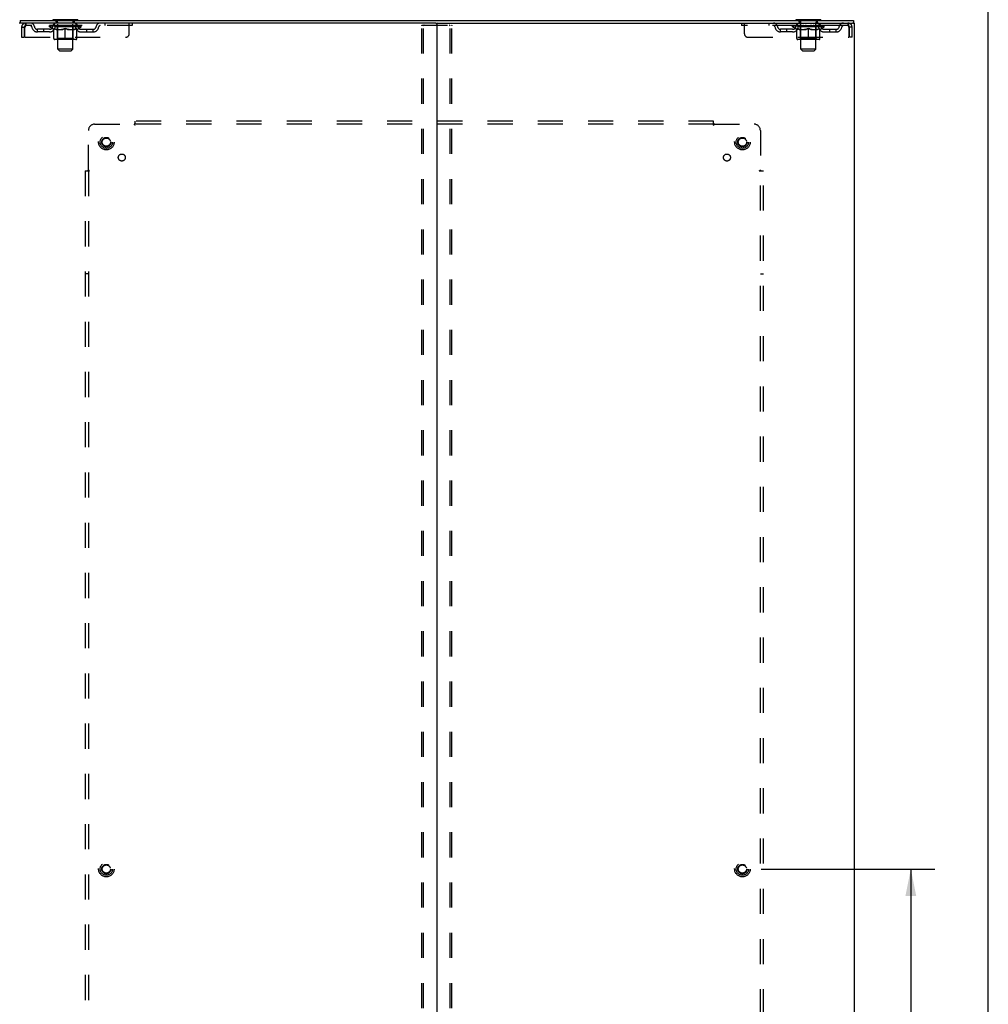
# Model space of a CAD drawing. Header units: inches. Extents: x 0 to 183, y 0 to 118.
# Tile 79 of 80: x 144 to 183, y 39 to 79. Entities that reach past the tile are written whole.
import ezdxf

# ---------------------------------------------------------------- set-up
doc = ezdxf.new("R2010")
doc.units = ezdxf.units.IN
doc.header["$LTSCALE"] = 10.065561
doc.header["$MEASUREMENT"] = 0
doc.linetypes.add('HIDDEN', pattern=[0.2, 0.1, -0.1])
doc.layers.get('0').update_dxf_attribs({"linetype": 'CONTINUOUS'})
for name, color, linetype in [('DEFAULT_2', 8, 'HIDDEN'), ('DIMENSIONS', 7, 'CONTINUOUS'), ('SUBPANEL', 7, 'CONTINUOUS')]:
    doc.layers.add(name, color=color, linetype=linetype)
doc.styles.get("Standard").update_dxf_attribs({"font": 'arial.ttf'})
doc.dimstyles.new('DIMSTYLE_1', dxfattribs={"dimtxt": 0.807398, "dimasz": 1.076531, "dimexe": 0.09, "dimexo": 0.07, "dimgap": 0.0375, "dimtad": 0, "dimtih": 1, "dimtoh": 1, "dimzin": 4, "dimdsep": 46, "dimtxsty": 'Standard', "dimblk": '_FILLED', "dimblk1": '_FILLED', "dimblk2": '_FILLED', "dimcen": 0.09, "dimadec": 3, "dimazin": 1, "dimtfac": 1, "dimtdec": 3, "dimtofl": 0, "dimtmove": 0, "dimatfit": 3, "dimldrblk": '_FILLED', "dimfxl": 0, "dimtolj": 1, "dimtzin": 4, "dimarcsym": 0})

# ---------------------------------------------------------------- blocks, each defined once
blk = doc.blocks.new('_FILLED')
at = {"color": 0, "linetype": 'ByBlock'}
blk.add_solid([(0, 0), (-1, 0.2), (-1, -0.2)], dxfattribs=at)
blk = doc.blocks.new('*D5')
at = {"layer": 'DIMENSIONS', "color": 2, "linetype": 'Continuous'}
for p, q in [((173.905, 44.87), (180.872, 44.87)), ((179.904, 44.87), (179.904, 31.738)), ((179.904, 15.745), (179.904, 28.913)), ((173.905, 15.745), (180.872, 15.745))]:
    blk.add_line(p, q, dxfattribs=at)
at = {"layer": 'DIMENSIONS', "color": 2, "linetype": 'Continuous', "xscale": 1.0765306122, "yscale": 1.0765306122, "zscale": 1.0765306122}
for p, rotation in [((179.904, 44.87), 90), ((179.904, 15.745), 270)]:
    blk.add_blockref('_FILLED', p, dxfattribs=dict(at, rotation=rotation))
at = {"layer": 'DIMENSIONS', "color": 2, "linetype": 'Continuous', "insert": (179.904, 31.335), "char_height": 0.8074, "width": 2.82139, "attachment_point": 2, "line_spacing_factor": 0.9}
blk.add_mtext('29.13\\Ptyp.', dxfattribs=at)

msp = doc.modelspace()

# ---------------------------------------------------------------- linework, layer by layer
at = {"color": 7, "linetype": 'Continuous'}
for p, q in [((183.01, 0), (183.01, 118.418)), ((144.21, 78.766), (144.152, 78.766)), ((144.204, 78.87), (144.204, 78.766)), ((144.204, 78.87), (177.6, 78.87)), ((160.862, 78.766), (144.24, 78.766)), ((145.506, 78.9), (145.506, 78.87)), ((146.506, 78.9), (145.506, 78.9)), ((146.506, 78.9), (146.506, 78.87)), ((160.902, 78.726), (160.902, 7.014)), ((160.942, 78.766), (177.564, 78.766)), ((175.298, 78.9), (175.298, 78.87)), ((176.298, 78.9), (175.298, 78.9)), ((176.298, 78.9), (176.298, 78.87)), ((177.594, 78.766), (177.652, 78.766)), ((177.6, 78.87), (177.6, 78.766)), ((177.652, 6.974), (177.652, 78.766))]:
    msp.add_line(p, q, dxfattribs=at)
at = {"color": 3, "linetype": 'Continuous'}
for p, q in [((144.24, 78.766), (144.21, 78.766)), ((160.862, 78.766), (160.942, 78.766)), ((177.594, 78.766), (177.564, 78.766))]:
    msp.add_line(p, q, dxfattribs=at)
at = {"color": 7, "linetype": 'Continuous'}
for centre, start, end in [((160.862, 78.726), 0, 90), ((160.942, 78.726), 90, 180)]:
    msp.add_arc(centre, 0.04, start, end, dxfattribs=at)
at = {"layer": 'DEFAULT_2', "color": 8, "linetype": 'HIDDEN'}
for p, q in [((144.256, 78.599), (144.256, 78.204)), ((144.256, 78.599), (144.36, 78.599)), ((144.36, 78.599), (144.36, 78.204)), ((144.39, 78.204), (144.39, 78.599)), ((144.423, 78.766), (144.423, 78.662)), ((148.693, 78.662), (144.423, 78.662)), ((144.891, 78.411), (144.891, 78.515)), ((145.374, 78.515), (144.891, 78.515)), ((145.141, 78.411), (145.141, 78.515)), ((145.373, 78.616), (145.373, 78.662)), ((145.532, 78.504), (145.373, 78.616)), ((146.639, 78.616), (145.373, 78.616)), ((145.382, 78.656), (145.382, 78.662)), ((145.391, 78.652), (145.391, 78.656)), ((145.391, 78.652), (146.621, 78.652)), ((145.4, 78.652), (145.4, 78.656)), ((145.401, 78.652), (145.401, 78.656)), ((145.411, 78.656), (145.411, 78.662)), ((145.427, 78.652), (145.427, 78.656)), ((145.429, 78.652), (145.429, 78.656)), ((145.458, 78.656), (145.458, 78.662)), ((145.472, 78.652), (145.472, 78.656)), ((145.475, 78.652), (145.475, 78.656)), ((145.679, 78.655), (145.478, 78.655)), ((145.521, 78.656), (145.521, 78.662)), ((145.522, 78.652), (145.522, 78.655)), ((145.523, 78.652), (145.523, 78.655)), ((145.526, 78.652), (145.526, 78.655)), ((145.533, 78.652), (145.533, 78.656)), ((145.533, 78.652), (145.533, 78.655)), ((145.537, 78.652), (145.537, 78.656)), ((145.54, 78.652), (145.54, 78.656)), ((145.542, 78.141), (145.542, 78.547)), ((145.544, 78.652), (145.544, 78.655)), ((145.558, 78.652), (145.558, 78.655)), ((145.568, 78.662), (145.568, 78.766)), ((145.577, 78.652), (145.577, 78.658)), ((145.577, 78.652), (145.577, 78.655)), ((145.597, 78.652), (145.597, 78.655)), ((145.597, 78.652), (145.597, 78.655)), ((145.599, 78.656), (145.599, 78.662)), ((145.603, 78.9), (145.603, 78.87)), ((145.609, 78.652), (145.609, 78.656)), ((145.613, 78.652), (145.613, 78.656)), ((145.622, 78.652), (145.622, 78.655)), ((145.633, 78.652), (145.633, 78.66)), ((145.641, 78.81), (145.641, 78.89)), ((145.649, 78.652), (145.649, 78.655)), ((145.711, 78.8), (145.651, 78.8)), ((145.652, 78.652), (145.652, 78.655)), ((145.679, 78.652), (145.679, 78.655)), ((145.746, 78.655), (145.684, 78.655)), ((145.689, 78.656), (145.689, 78.662)), ((145.693, 78.144), (145.693, 78.613)), ((145.696, 78.652), (145.696, 78.656)), ((145.701, 78.652), (145.701, 78.656)), ((145.706, 77.719), (145.706, 78.79)), ((145.707, 78.652), (145.707, 78.661)), ((145.711, 78.652), (145.711, 78.655)), ((145.722, 78.652), (145.722, 78.655)), ((145.746, 78.652), (145.746, 78.655)), ((145.821, 78.655), (145.762, 78.655)), ((145.782, 78.652), (145.782, 78.655)), ((145.789, 78.656), (145.789, 78.662)), ((145.793, 78.652), (145.793, 78.656)), ((145.795, 78.652), (145.795, 78.662)), ((145.798, 78.652), (145.798, 78.656)), ((145.806, 78.652), (145.806, 78.656)), ((145.821, 78.652), (145.821, 78.655)), ((145.901, 78.655), (145.847, 78.655)), ((145.86, 78.652), (145.86, 78.655)), ((145.891, 78.655), (145.969, 78.66)), ((145.896, 78.656), (145.896, 78.662)), ((145.897, 78.662), (145.896, 78.662)), ((145.896, 78.652), (145.896, 78.656)), ((145.897, 78.656), (145.897, 78.662)), ((145.9, 78.652), (145.9, 78.656)), ((145.901, 78.652), (145.901, 78.655)), ((145.902, 78.652), (145.902, 78.656)), ((145.937, 78.655), (146.001, 78.655)), ((145.942, 78.652), (145.942, 78.655)), ((145.948, 78.655), (145.948, 78.659)), ((145.969, 78.655), (145.969, 78.66)), ((145.985, 78.652), (145.985, 78.655)), ((146.003, 78.656), (146.003, 78.656)), ((146.003, 78.652), (146.003, 78.656)), ((146.003, 78.652), (146.003, 78.656)), ((146.006, 78.656), (146.006, 78.662)), ((146.006, 78.662), (146.12, 78.655)), ((146.006, 78.104), (146.006, 78.548)), ((146.008, 78.652), (146.008, 78.656)), ((146.008, 78.656), (146.009, 78.656)), ((146.009, 78.652), (146.009, 78.656)), ((146.027, 78.652), (146.027, 78.655)), ((146.027, 78.655), (146.075, 78.655)), ((146.069, 78.652), (146.069, 78.655)), ((146.11, 78.652), (146.11, 78.656)), ((146.11, 78.652), (146.11, 78.655)), ((146.11, 78.655), (146.165, 78.655)), ((146.111, 78.652), (146.111, 78.656)), ((146.115, 78.656), (146.115, 78.662)), ((146.115, 78.662), (146.116, 78.662)), ((146.115, 78.652), (146.115, 78.656)), ((146.116, 78.656), (146.116, 78.662)), ((146.152, 78.652), (146.152, 78.655)), ((146.191, 78.652), (146.191, 78.655)), ((146.191, 78.655), (146.25, 78.655)), ((146.206, 78.652), (146.206, 78.656)), ((146.214, 78.652), (146.214, 78.656)), ((146.216, 78.652), (146.216, 78.662)), ((146.219, 78.652), (146.219, 78.656)), ((146.223, 78.656), (146.223, 78.662)), ((146.23, 78.652), (146.23, 78.655)), ((146.266, 78.652), (146.266, 78.655)), ((146.266, 78.655), (146.328, 78.655)), ((146.29, 78.652), (146.29, 78.655)), ((146.361, 78.8), (146.301, 78.8)), ((146.301, 78.652), (146.301, 78.655)), ((146.305, 78.652), (146.305, 78.661)), ((146.306, 77.719), (146.306, 78.79)), ((146.311, 78.652), (146.311, 78.656)), ((146.316, 78.652), (146.316, 78.656)), ((146.319, 78.144), (146.319, 78.613)), ((146.323, 78.656), (146.323, 78.662)), ((146.333, 78.652), (146.333, 78.655)), ((146.333, 78.655), (146.534, 78.655)), ((146.36, 78.652), (146.36, 78.655)), ((146.363, 78.652), (146.363, 78.655)), ((146.371, 78.81), (146.371, 78.89)), ((146.379, 78.652), (146.379, 78.66)), ((146.39, 78.652), (146.39, 78.655)), ((146.399, 78.652), (146.399, 78.656)), ((146.403, 78.652), (146.403, 78.656)), ((146.409, 78.9), (146.409, 78.87)), ((146.413, 78.656), (146.413, 78.662)), ((146.414, 78.652), (146.414, 78.655)), ((146.414, 78.652), (146.414, 78.655)), ((146.435, 78.652), (146.435, 78.658)), ((146.435, 78.652), (146.435, 78.655)), ((146.443, 78.662), (146.443, 78.766)), ((146.453, 78.652), (146.453, 78.655)), ((146.468, 78.652), (146.468, 78.655)), ((146.469, 78.141), (146.469, 78.547)), ((146.472, 78.652), (146.472, 78.656)), ((146.475, 78.652), (146.475, 78.656)), ((146.479, 78.652), (146.479, 78.656)), ((146.479, 78.652), (146.479, 78.655)), ((146.48, 78.504), (146.639, 78.616)), ((146.486, 78.652), (146.486, 78.655)), ((146.489, 78.652), (146.489, 78.655)), ((146.49, 78.652), (146.49, 78.655)), ((146.491, 78.656), (146.491, 78.662)), ((146.537, 78.652), (146.537, 78.656)), ((146.54, 78.652), (146.54, 78.656)), ((146.554, 78.656), (146.554, 78.662)), ((146.583, 78.652), (146.583, 78.656)), ((146.585, 78.652), (146.585, 78.656)), ((146.601, 78.656), (146.601, 78.662)), ((146.611, 78.652), (146.611, 78.656)), ((146.612, 78.652), (146.612, 78.656)), ((146.621, 78.652), (146.621, 78.656)), ((146.63, 78.656), (146.63, 78.662)), ((146.638, 78.515), (147.12, 78.515)), ((146.639, 78.616), (146.639, 78.662)), ((146.87, 78.411), (146.87, 78.515)), ((147.12, 78.411), (147.12, 78.515)), ((147.593, 78.766), (147.593, 78.662)), ((148.568, 78.329), (148.568, 78.766)), ((148.693, 78.766), (148.693, 78.662)), ((160.298, 7.087), (160.298, 78.652)), ((160.319, 78.682), (161.485, 78.682)), ((160.372, 7.087), (160.372, 78.652)), ((161.432, 7.087), (161.432, 78.652)), ((161.506, 7.087), (161.506, 78.652)), ((173.11, 78.766), (173.11, 78.662)), ((177.381, 78.662), (173.11, 78.662)), ((173.235, 78.329), (173.235, 78.766)), ((174.21, 78.766), (174.21, 78.662)), ((174.683, 78.411), (174.683, 78.515)), ((175.166, 78.515), (174.683, 78.515)), ((174.933, 78.411), (174.933, 78.515)), ((175.165, 78.616), (175.165, 78.662)), ((176.431, 78.616), (175.165, 78.616)), ((175.324, 78.504), (175.165, 78.616)), ((175.174, 78.656), (175.174, 78.662)), ((175.183, 78.652), (175.183, 78.656)), ((175.183, 78.652), (176.413, 78.652)), ((175.192, 78.652), (175.192, 78.656)), ((175.193, 78.652), (175.193, 78.656)), ((175.203, 78.656), (175.203, 78.662)), ((175.219, 78.652), (175.219, 78.656)), ((175.221, 78.652), (175.221, 78.656)), ((175.25, 78.656), (175.25, 78.662)), ((175.264, 78.652), (175.264, 78.656)), ((175.267, 78.652), (175.267, 78.656)), ((175.471, 78.655), (175.27, 78.655)), ((175.313, 78.656), (175.313, 78.662)), ((175.314, 78.652), (175.314, 78.655)), ((175.315, 78.652), (175.315, 78.655)), ((175.318, 78.652), (175.318, 78.655)), ((175.325, 78.652), (175.325, 78.656)), ((175.325, 78.652), (175.325, 78.655)), ((175.329, 78.652), (175.329, 78.656)), ((175.332, 78.652), (175.332, 78.656)), ((175.334, 78.141), (175.334, 78.547)), ((175.336, 78.652), (175.336, 78.655)), ((175.35, 78.652), (175.35, 78.655)), ((175.36, 78.662), (175.36, 78.766)), ((175.369, 78.652), (175.369, 78.658)), ((175.369, 78.652), (175.369, 78.655)), ((175.389, 78.652), (175.389, 78.655)), ((175.389, 78.652), (175.389, 78.655)), ((175.391, 78.656), (175.391, 78.662)), ((175.395, 78.9), (175.395, 78.87)), ((175.401, 78.652), (175.401, 78.656)), ((175.405, 78.652), (175.405, 78.656)), ((175.414, 78.652), (175.414, 78.655)), ((175.425, 78.652), (175.425, 78.66)), ((175.433, 78.81), (175.433, 78.89)), ((175.441, 78.652), (175.441, 78.655)), ((175.503, 78.8), (175.443, 78.8)), ((175.444, 78.652), (175.444, 78.655)), ((175.471, 78.652), (175.471, 78.655)), ((175.538, 78.655), (175.476, 78.655)), ((175.481, 78.656), (175.481, 78.662)), ((175.485, 78.144), (175.485, 78.613)), ((175.488, 78.652), (175.488, 78.656)), ((175.493, 78.652), (175.493, 78.656)), ((175.498, 77.719), (175.498, 78.79)), ((175.499, 78.652), (175.499, 78.661)), ((175.503, 78.652), (175.503, 78.655)), ((175.514, 78.652), (175.514, 78.655)), ((175.538, 78.652), (175.538, 78.655)), ((175.613, 78.655), (175.554, 78.655)), ((175.574, 78.652), (175.574, 78.655)), ((175.581, 78.656), (175.581, 78.662)), ((175.585, 78.652), (175.585, 78.656)), ((175.587, 78.652), (175.587, 78.662)), ((175.59, 78.652), (175.59, 78.656)), ((175.598, 78.652), (175.598, 78.656)), ((175.613, 78.652), (175.613, 78.655)), ((175.693, 78.655), (175.639, 78.655)), ((175.652, 78.652), (175.652, 78.655)), ((175.683, 78.655), (175.761, 78.66)), ((175.688, 78.656), (175.688, 78.662)), ((175.689, 78.662), (175.688, 78.662)), ((175.688, 78.652), (175.688, 78.656)), ((175.689, 78.656), (175.689, 78.662)), ((175.692, 78.652), (175.692, 78.656)), ((175.693, 78.652), (175.693, 78.655)), ((175.694, 78.652), (175.694, 78.656)), ((175.729, 78.655), (175.793, 78.655)), ((175.734, 78.652), (175.734, 78.655)), ((175.74, 78.655), (175.74, 78.659)), ((175.761, 78.655), (175.761, 78.66)), ((175.777, 78.652), (175.777, 78.655)), ((175.795, 78.656), (175.795, 78.656)), ((175.795, 78.652), (175.795, 78.656)), ((175.795, 78.652), (175.795, 78.656)), ((175.798, 78.656), (175.798, 78.662)), ((175.798, 78.662), (175.912, 78.655)), ((175.798, 78.104), (175.798, 78.548)), ((175.8, 78.652), (175.8, 78.656)), ((175.8, 78.656), (175.801, 78.656)), ((175.801, 78.652), (175.801, 78.656)), ((175.819, 78.652), (175.819, 78.655)), ((175.819, 78.655), (175.867, 78.655)), ((175.861, 78.652), (175.861, 78.655)), ((175.902, 78.652), (175.902, 78.656)), ((175.902, 78.652), (175.902, 78.655)), ((175.902, 78.655), (175.957, 78.655)), ((175.903, 78.652), (175.903, 78.656)), ((175.907, 78.656), (175.907, 78.662)), ((175.907, 78.662), (175.908, 78.662)), ((175.907, 78.652), (175.907, 78.656)), ((175.908, 78.656), (175.908, 78.662)), ((175.944, 78.652), (175.944, 78.655)), ((175.983, 78.652), (175.983, 78.655)), ((175.983, 78.655), (176.042, 78.655)), ((175.998, 78.652), (175.998, 78.656)), ((176.006, 78.652), (176.006, 78.656)), ((176.008, 78.652), (176.008, 78.662)), ((176.011, 78.652), (176.011, 78.656)), ((176.015, 78.656), (176.015, 78.662)), ((176.022, 78.652), (176.022, 78.655)), ((176.058, 78.652), (176.058, 78.655)), ((176.058, 78.655), (176.12, 78.655)), ((176.082, 78.652), (176.082, 78.655)), ((176.153, 78.8), (176.093, 78.8)), ((176.093, 78.652), (176.093, 78.655)), ((176.097, 78.652), (176.097, 78.661)), ((176.098, 77.719), (176.098, 78.79)), ((176.103, 78.652), (176.103, 78.656)), ((176.108, 78.652), (176.108, 78.656)), ((176.111, 78.144), (176.111, 78.613)), ((176.115, 78.656), (176.115, 78.662)), ((176.125, 78.652), (176.125, 78.655)), ((176.125, 78.655), (176.326, 78.655)), ((176.152, 78.652), (176.152, 78.655)), ((176.155, 78.652), (176.155, 78.655)), ((176.163, 78.81), (176.163, 78.89)), ((176.171, 78.652), (176.171, 78.66)), ((176.182, 78.652), (176.182, 78.655)), ((176.191, 78.652), (176.191, 78.656)), ((176.195, 78.652), (176.195, 78.656)), ((176.201, 78.9), (176.201, 78.87)), ((176.205, 78.656), (176.205, 78.662)), ((176.206, 78.652), (176.206, 78.655)), ((176.206, 78.652), (176.206, 78.655)), ((176.227, 78.652), (176.227, 78.658)), ((176.227, 78.652), (176.227, 78.655)), ((176.235, 78.662), (176.235, 78.766)), ((176.245, 78.652), (176.245, 78.655)), ((176.26, 78.652), (176.26, 78.655)), ((176.261, 78.141), (176.261, 78.547)), ((176.264, 78.652), (176.264, 78.656)), ((176.267, 78.652), (176.267, 78.656)), ((176.271, 78.652), (176.271, 78.656)), ((176.271, 78.652), (176.271, 78.655)), ((176.272, 78.504), (176.431, 78.616)), ((176.278, 78.652), (176.278, 78.655)), ((176.281, 78.652), (176.281, 78.655)), ((176.282, 78.652), (176.282, 78.655)), ((176.283, 78.656), (176.283, 78.662)), ((176.329, 78.652), (176.329, 78.656)), ((176.332, 78.652), (176.332, 78.656)), ((176.346, 78.656), (176.346, 78.662)), ((176.375, 78.652), (176.375, 78.656)), ((176.377, 78.652), (176.377, 78.656)), ((176.393, 78.656), (176.393, 78.662)), ((176.403, 78.652), (176.403, 78.656)), ((176.404, 78.652), (176.404, 78.656)), ((176.413, 78.652), (176.413, 78.656)), ((176.422, 78.656), (176.422, 78.662)), ((176.43, 78.515), (176.912, 78.515)), ((176.431, 78.616), (176.431, 78.662)), ((176.662, 78.411), (176.662, 78.515)), ((176.912, 78.411), (176.912, 78.515)), ((177.381, 78.766), (177.381, 78.662)), ((177.414, 78.599), (177.414, 78.204)), ((177.444, 78.204), (177.444, 78.599)), ((177.548, 78.599), (177.444, 78.599)), ((177.548, 78.204), (177.548, 78.599)), ((144.256, 78.204), (144.36, 78.204)), ((144.39, 78.204), (148.443, 78.204)), ((145.374, 78.411), (144.891, 78.411)), ((145.532, 78.504), (145.542, 78.504)), ((145.693, 78.144), (145.653, 78.104)), ((145.685, 78.504), (145.865, 78.504)), ((146.319, 78.144), (145.693, 78.144)), ((146.147, 78.504), (146.327, 78.504)), ((146.319, 78.144), (146.359, 78.104)), ((146.469, 78.504), (146.48, 78.504)), ((146.638, 78.411), (147.12, 78.411)), ((173.36, 78.204), (177.414, 78.204)), ((175.166, 78.411), (174.683, 78.411)), ((175.324, 78.504), (175.334, 78.504)), ((175.485, 78.144), (175.445, 78.104)), ((175.477, 78.504), (175.657, 78.504)), ((176.111, 78.144), (175.485, 78.144)), ((175.939, 78.504), (176.119, 78.504)), ((176.111, 78.144), (176.151, 78.104)), ((176.261, 78.504), (176.272, 78.504)), ((176.43, 78.411), (176.912, 78.411)), ((177.548, 78.204), (177.444, 78.204)), ((146.432, 78.104), (145.58, 78.104)), ((145.775, 77.65), (145.706, 77.719)), ((146.306, 77.719), (145.706, 77.719)), ((146.237, 77.65), (146.306, 77.719)), ((176.224, 78.104), (175.372, 78.104)), ((176.098, 77.719), (175.498, 77.719)), ((175.567, 77.65), (175.498, 77.719)), ((176.029, 77.65), (176.098, 77.719)), ((145.775, 77.65), (146.237, 77.65)), ((175.567, 77.65), (176.029, 77.65))]:
    msp.add_line(p, q, dxfattribs=at)
for points in [[(144.423, 78.766), (144.421, 78.765), (144.418, 78.762), (144.416, 78.757), (144.413, 78.75), (144.411, 78.741), (144.409, 78.73), (144.406, 78.717), (144.404, 78.703), (144.402, 78.688), (144.399, 78.672), (144.397, 78.654), (144.395, 78.636), (144.392, 78.618), (144.39, 78.599)], [(144.423, 78.662), (144.421, 78.662), (144.418, 78.661), (144.416, 78.659), (144.413, 78.656), (144.411, 78.653), (144.409, 78.649), (144.406, 78.644), (144.404, 78.639), (144.402, 78.633), (144.399, 78.627), (144.397, 78.62), (144.395, 78.613), (144.392, 78.606), (144.39, 78.599)], [(145.542, 78.547), (145.567, 78.537), (145.591, 78.528), (145.615, 78.521), (145.638, 78.514), (145.662, 78.509), (145.685, 78.504)], [(145.692, 78.504), (145.668, 78.509), (145.643, 78.514), (145.618, 78.521), (145.593, 78.529), (145.568, 78.537), (145.542, 78.547)], [(146.006, 78.548), (145.98, 78.538), (145.954, 78.529), (145.929, 78.521), (145.904, 78.514), (145.88, 78.509), (145.855, 78.504)], [(145.865, 78.504), (145.888, 78.509), (145.911, 78.514), (145.935, 78.521), (145.958, 78.528), (145.982, 78.537), (146.006, 78.546)], [(146.157, 78.504), (146.132, 78.509), (146.107, 78.514), (146.082, 78.521), (146.057, 78.529), (146.032, 78.538), (146.006, 78.548)], [(146.006, 78.546), (146.03, 78.537), (146.054, 78.528), (146.078, 78.521), (146.101, 78.514), (146.124, 78.509), (146.147, 78.504)], [(146.469, 78.547), (146.444, 78.537), (146.418, 78.529), (146.393, 78.521), (146.369, 78.514), (146.344, 78.509), (146.32, 78.504)], [(146.327, 78.504), (146.35, 78.509), (146.374, 78.514), (146.397, 78.521), (146.421, 78.529), (146.445, 78.537), (146.469, 78.547)], [(160.298, 78.652), (160.299, 78.66), (160.301, 78.667), (160.304, 78.674), (160.309, 78.678), (160.314, 78.681), (160.319, 78.682)], [(160.393, 78.682), (160.387, 78.681), (160.382, 78.678), (160.378, 78.674), (160.374, 78.667), (160.372, 78.66), (160.372, 78.652)], [(161.432, 78.652), (161.431, 78.66), (161.429, 78.667), (161.426, 78.674), (161.422, 78.678), (161.417, 78.681), (161.411, 78.682)], [(161.485, 78.682), (161.49, 78.681), (161.495, 78.678), (161.5, 78.674), (161.503, 78.667), (161.505, 78.66), (161.506, 78.652)], [(175.484, 78.504), (175.46, 78.509), (175.435, 78.514), (175.41, 78.521), (175.385, 78.529), (175.36, 78.537), (175.334, 78.547)], [(175.334, 78.547), (175.359, 78.537), (175.383, 78.528), (175.407, 78.521), (175.43, 78.514), (175.454, 78.509), (175.477, 78.504)], [(175.798, 78.548), (175.772, 78.538), (175.746, 78.529), (175.721, 78.521), (175.696, 78.514), (175.672, 78.509), (175.647, 78.504)], [(175.657, 78.504), (175.68, 78.509), (175.703, 78.514), (175.727, 78.521), (175.75, 78.528), (175.774, 78.537), (175.798, 78.546)], [(175.949, 78.504), (175.924, 78.509), (175.899, 78.514), (175.874, 78.521), (175.849, 78.529), (175.824, 78.538), (175.798, 78.548)], [(175.798, 78.546), (175.822, 78.537), (175.846, 78.528), (175.87, 78.521), (175.893, 78.514), (175.916, 78.509), (175.939, 78.504)], [(176.261, 78.547), (176.236, 78.537), (176.21, 78.529), (176.185, 78.521), (176.161, 78.514), (176.136, 78.509), (176.112, 78.504)], [(176.119, 78.504), (176.142, 78.509), (176.166, 78.514), (176.189, 78.521), (176.213, 78.529), (176.237, 78.537), (176.261, 78.547)], [(177.386, 78.762), (177.383, 78.765), (177.381, 78.766)], [(177.395, 78.649), (177.393, 78.653), (177.39, 78.656), (177.388, 78.659), (177.386, 78.661), (177.383, 78.662), (177.381, 78.662)], [(177.386, 78.762), (177.388, 78.757), (177.39, 78.75), (177.393, 78.741), (177.395, 78.73), (177.397, 78.717), (177.4, 78.703), (177.402, 78.688), (177.404, 78.672), (177.407, 78.654), (177.409, 78.636), (177.412, 78.618), (177.414, 78.599)], [(177.395, 78.649), (177.397, 78.644), (177.4, 78.639), (177.402, 78.633), (177.404, 78.627), (177.407, 78.62), (177.409, 78.613), (177.412, 78.606), (177.414, 78.599)]]:
    msp.add_lwpolyline(points, dxfattribs=at)
for centre, radius in [((147.652, 73.995), 0.312), ((147.652, 73.995), 0.188), ((173.152, 73.995), 0.312), ((173.152, 73.995), 0.188), ((147.652, 73.995), 0.165), ((173.152, 73.995), 0.165), ((147.652, 44.87), 0.312), ((147.652, 44.87), 0.188), ((147.652, 44.87), 0.165), ((173.152, 44.87), 0.312), ((173.152, 44.87), 0.188), ((173.152, 44.87), 0.165)]:
    msp.add_circle(centre, radius, dxfattribs=at)
for centre, radius, start, end in [((145.512, 78.969), 0.069, 265, 270), ((146.499, 78.969), 0.069, 270, 275), ((175.304, 78.969), 0.069, 265, 270), ((176.291, 78.969), 0.069, 270, 275), ((144.423, 78.599), 0.167, 90, 180), ((144.423, 78.599), 0.063, 90, 180), ((144.602, 78.599), 0.167, 8.0716, 90), ((144.603, 78.6), 0.0625, 7.9863, 90), ((144.891, 78.64), 0.229, 187.9863, 270), ((144.891, 78.64), 0.125, 188.0716, 270), ((145.374, 78.64), 0.125, 270, 351.9284), ((145.374, 78.64), 0.229, 270, 352.0137), ((145.663, 78.599), 0.167, 90, 171.9284), ((145.663, 78.6), 0.0625, 90, 172.0137), ((145.631, 78.89), 0.01, 0, 90), ((145.651, 78.81), 0.01, 180, 270), ((145.653, 78.613), 0.0398, 0, 90), ((145.696, 78.79), 0.01, 0, 90), ((146.316, 78.79), 0.01, 90, 180), ((146.359, 78.613), 0.0398, 90, 180), ((146.348, 78.599), 0.167, 8.0716, 90), ((146.349, 78.6), 0.0625, 7.9863, 90), ((146.361, 78.81), 0.01, 270, 360), ((146.381, 78.89), 0.01, 90, 180), ((146.638, 78.64), 0.229, 187.9863, 270), ((146.638, 78.64), 0.125, 188.0716, 270), ((147.12, 78.64), 0.125, 270, 351.9284), ((147.12, 78.64), 0.229, 270, 352.0137), ((147.41, 78.599), 0.167, 90, 171.9284), ((147.409, 78.6), 0.0625, 90, 172.0137), ((174.394, 78.599), 0.167, 8.0716, 90), ((174.395, 78.6), 0.0625, 7.9863, 90), ((174.683, 78.64), 0.229, 187.9863, 270), ((174.683, 78.64), 0.125, 188.0716, 270), ((175.166, 78.64), 0.125, 270, 351.9284), ((175.166, 78.64), 0.229, 270, 352.0137), ((175.455, 78.599), 0.167, 90, 171.9284), ((175.455, 78.6), 0.0625, 90, 172.0137), ((175.423, 78.89), 0.01, 0, 90), ((175.443, 78.81), 0.01, 180, 270), ((175.445, 78.613), 0.0398, 0, 90), ((175.488, 78.79), 0.01, 0, 90), ((176.108, 78.79), 0.01, 90, 180), ((176.151, 78.613), 0.0398, 90, 180), ((176.14, 78.599), 0.167, 8.0716, 90), ((176.141, 78.6), 0.0625, 7.9863, 90), ((176.153, 78.81), 0.01, 270, 360), ((176.173, 78.89), 0.01, 90, 180), ((176.43, 78.64), 0.229, 187.9863, 270), ((176.43, 78.64), 0.125, 188.0716, 270), ((176.912, 78.64), 0.125, 270, 351.9284), ((176.912, 78.64), 0.229, 270, 352.0137), ((177.202, 78.599), 0.167, 90, 171.9284), ((177.201, 78.6), 0.0625, 90, 172.0137), ((177.381, 78.599), 0.167, 0, 90), ((177.381, 78.599), 0.063, 0, 90), ((145.58, 78.141), 0.0371, 180, 270), ((146.432, 78.141), 0.0371, 270, 360), ((148.443, 78.329), 0.125, 270, 360), ((173.36, 78.329), 0.125, 180, 270), ((175.372, 78.141), 0.0371, 180, 270), ((176.224, 78.141), 0.0371, 270, 360)]:
    msp.add_arc(centre, radius, start, end, dxfattribs=at)
for centre, major_axis, ratio, start_param, end_param in [((146.006, 78.662), (0.633, 0.007), 0.05963, 2.96643, 3.140963), ((145.353, 78.65), (0.198, 0), 0.060556, 0.430652, 1.470503), ((146.006, 78.662), (0.633, 0), 0.060556, 3.141593, 3.316126), ((145.353, 78.644), (0.198, 0.002), 0.05963, 1.376596, 1.469874), ((146.006, 78.662), (0.633, 0.013), 0.05688, 2.791345, 2.965878), ((145.329, 78.65), (0.198, 0.002), 0.05963, 0.25549, 1.295341), ((145.397, 78.65), (0.198, -0.002), 0.05963, 0.605815, 1.645666), ((146.006, 78.662), (0.633, -0.007), 0.05963, -2.96643, -2.791898), ((145.397, 78.644), (0.198, 0), 0.060556, 1.551758, 1.645036), ((145.329, 78.644), (0.198, 0.004), 0.05688, 1.20151, 1.294789), ((145.398, 78.646), (0.164, 0.002), 0.05963, 1.065228, 1.614276), ((145.378, 78.646), (0.164, 0.003), 0.05688, 0.890143, 1.43919), ((145.436, 78.646), (0.164, 0), 0.060556, 1.240391, 1.789438), ((146.006, 78.662), (0.633, 0.019), 0.052395, 2.616403, 2.790936), ((145.325, 78.65), (0.198, 0.004), 0.05688, 0.080405, 1.120256), ((145.46, 78.65), (0.198, -0.004), 0.05688, 0.7809, 1.820751), ((146.006, 78.662), (0.633, -0.013), 0.05688, -2.791345, -2.616812), ((145.46, 78.644), (0.198, -0.002), 0.05963, 1.72692, 1.820198), ((145.325, 78.644), (0.198, 0.006), 0.052395, 1.026568, 1.119847), ((145.378, 78.646), (0.164, 0.005), 0.052395, 0.715201, 1.264248), ((145.492, 78.646), (0.164, -0.002), 0.05963, 1.415553, 1.9646), ((146.006, 78.662), (0.633, 0.025), 0.046319, 2.441654, 2.616187), ((145.539, 78.65), (0.198, -0.006), 0.052395, 0.955842, 1.995693), ((146.006, 78.662), (0.633, -0.019), 0.052395, -2.616403, -2.44187), ((145.342, 78.65), (0.198, 0.006), 0.052395, -0.094537, 0.945314), ((145.539, 78.644), (0.198, -0.004), 0.05688, 1.902006, 1.995284), ((145.342, 78.644), (0.198, 0.008), 0.046319, 0.851819, 0.945098), ((145.396, 78.646), (0.164, 0.006), 0.046319, 0.540452, 1.089499), ((145.563, 78.646), (0.164, -0.003), 0.05688, 1.590638, 2.139686), ((146.006, 78.662), (0.633, 0.029), 0.038841, 2.267123, 2.441656), ((145.632, 78.65), (0.198, -0.008), 0.046319, 1.130591, 2.170442), ((145.379, 78.65), (0.198, 0.008), 0.046319, -0.269286, 0.770565), ((146.006, 78.662), (0.633, -0.025), 0.046319, -2.441654, -2.267121), ((145.632, 78.644), (0.198, -0.006), 0.052395, 2.076947, 2.170226), ((145.379, 78.644), (0.198, 0.009), 0.038841, 0.677289, 0.770567), ((145.433, 78.646), (0.164, 0.008), 0.038841, 0.365921, 0.914969), ((145.648, 78.646), (0.164, -0.005), 0.052395, 1.76558, 2.314627), ((146.006, 78.662), (0.633, 0.033), 0.030195, 2.09281, 2.267343), ((145.737, 78.65), (0.198, -0.009), 0.038841, 1.305122, 2.344973), ((145.435, 78.65), (0.198, 0.009), 0.038841, -0.443817, 0.596034), ((146.006, 78.662), (0.633, -0.029), 0.038841, -2.267123, -2.092591), ((145.737, 78.644), (0.198, -0.008), 0.046319, 2.251696, 2.344975), ((145.435, 78.644), (0.198, 0.01), 0.030195, 0.502975, 0.596254), ((145.487, 78.646), (0.164, 0.009), 0.030195, 0.191608, 0.740655), ((145.743, 78.646), (0.164, -0.006), 0.046319, 1.940329, 2.489376), ((145.509, 78.65), (0.198, 0.01), 0.030195, -0.61813, 0.421721), ((146.006, 78.662), (0.633, 0.036), 0.020645, 1.918687, 2.09322), ((145.85, 78.65), (0.198, -0.01), 0.030195, 1.479435, 2.519286), ((146.006, 78.662), (0.633, -0.033), 0.030195, -2.09281, -1.918277), ((145.85, 78.644), (0.198, -0.009), 0.038841, 2.426227, 2.519505), ((145.509, 78.644), (0.198, 0.011), 0.020645, 0.328852, 0.422131), ((145.558, 78.646), (0.164, 0.009), 0.020645, 0.017485, 0.566532), ((145.847, 78.646), (0.164, -0.008), 0.038841, 2.11486, 2.663907), ((145.597, 78.65), (0.198, 0.011), 0.020645, -0.792253, 0.247598), ((146.006, 78.662), (0.633, 0.038), 0.010478, 1.744704, 1.919237), ((145.968, 78.65), (0.198, -0.011), 0.020645, 1.653558, 2.693409), ((146.006, 78.662), (0.633, -0.036), 0.020645, -1.918687, -1.744154), ((145.968, 78.644), (0.198, -0.01), 0.030195, 2.60054, 2.693819), ((145.597, 78.644), (0.198, 0.012), 0.010478, 0.154869, 0.248148), ((145.641, 78.646), (0.164, 0.01), 0.010478, 6.126688, 6.675735), ((145.955, 78.646), (0.164, -0.009), 0.030195, 2.289173, 2.83822), ((145.698, 78.65), (0.198, 0.012), 0.010478, -0.966236, -0.000846), ((146.087, 78.65), (0.198, -0.012), 0.010478, 1.827541, 2.867392), ((146.006, 78.662), (0.633, -0.038), 0.010478, -1.744704, -1.570171), ((146.087, 78.644), (0.198, -0.011), 0.020645, 2.774664, 2.867942), ((146.065, 78.646), (0.164, -0.009), 0.020645, 2.463296, 3.012344), ((145.925, 78.65), (0.198, 0.012), 0.010478, 0.274201, 1.314052), ((145.839, 78.646), (0.164, 0.01), 0.010478, -0.000298, 0.504314), ((145.809, 78.644), (0.198, 0.012), 0.010478, 0.192946, 0.399283), ((146.006, 78.662), (0.633, 0.038), 0.010478, -1.578586, -1.396888), ((146.203, 78.644), (0.198, -0.012), 0.010478, 2.948646, 3.041925), ((146.173, 78.646), (0.164, -0.01), 0.010478, 2.637279, 3.142076), ((146.044, 78.65), (0.198, 0.011), 0.020645, 0.448184, 1.488034), ((145.947, 78.646), (0.164, 0.009), 0.020645, 0.129249, 0.678296), ((145.925, 78.644), (0.198, 0.011), 0.020645, 0.273651, 0.366929), ((146.313, 78.65), (0.198, -0.012), 0.010478, -3.140747, -2.175357), ((146.006, 78.662), (0.633, 0.036), 0.020645, -1.397439, -1.222906), ((146.006, 78.662), (0.633, -0.038), 0.010478, 1.222355, 1.396888), ((146.162, 78.65), (0.198, 0.01), 0.030195, 0.622307, 1.662158), ((146.057, 78.646), (0.164, 0.009), 0.030195, 0.303372, 0.852419), ((146.371, 78.646), (0.164, -0.01), 0.010478, 2.749043, 3.29809), ((146.415, 78.65), (0.198, -0.011), 0.020645, 2.893995, 3.933846), ((146.044, 78.644), (0.198, 0.01), 0.030195, 0.447774, 0.541052), ((146.415, 78.644), (0.198, -0.012), 0.010478, 2.893445, 2.986723), ((146.275, 78.65), (0.198, 0.009), 0.038841, 0.79662, 1.836471), ((146.006, 78.662), (0.633, 0.033), 0.030195, -1.223315, -1.048783), ((146.006, 78.662), (0.633, -0.036), 0.020645, 1.048373, 1.222906), ((146.165, 78.646), (0.164, 0.008), 0.038841, 0.477686, 1.026733), ((146.454, 78.646), (0.164, -0.009), 0.020645, 2.57506, 3.124108), ((146.503, 78.65), (0.198, -0.01), 0.030195, 2.719872, 3.759723), ((146.38, 78.65), (0.198, 0.008), 0.046319, 0.971151, 2.011002), ((146.162, 78.644), (0.198, 0.009), 0.038841, 0.622087, 0.715366), ((146.503, 78.644), (0.198, -0.011), 0.020645, 2.719462, 2.812741), ((146.006, 78.662), (0.633, 0.029), 0.038841, -1.049002, -0.874469), ((146.006, 78.662), (0.633, -0.033), 0.030195, 0.87425, 1.048783), ((146.269, 78.646), (0.164, 0.006), 0.046319, 0.652216, 1.201263), ((146.473, 78.65), (0.198, 0.006), 0.052395, 1.1459, 2.185751), ((146.524, 78.646), (0.164, -0.009), 0.030195, 2.400937, 2.949985), ((146.577, 78.65), (0.198, -0.009), 0.038841, 2.545558, 3.585409), ((146.364, 78.646), (0.164, 0.005), 0.052395, 0.826965, 1.376012), ((146.275, 78.644), (0.198, 0.008), 0.046319, 0.796618, 0.889896), ((146.577, 78.644), (0.198, -0.01), 0.030195, 2.545339, 2.638617), ((146.552, 78.65), (0.198, 0.004), 0.05688, 1.320842, 2.360692), ((146.006, 78.662), (0.633, 0.025), 0.046319, -0.874471, -0.699939), ((146.006, 78.662), (0.633, -0.029), 0.038841, 0.699936, 0.874469), ((146.633, 78.65), (0.198, -0.008), 0.046319, 2.371028, 3.410879), ((146.579, 78.646), (0.164, -0.008), 0.038841, 2.226624, 2.775671), ((146.615, 78.65), (0.198, 0.002), 0.05963, 1.495927, 2.535778), ((146.449, 78.646), (0.164, 0.003), 0.05688, 1.001907, 1.550954), ((146.67, 78.65), (0.198, -0.006), 0.052395, 2.196279, 3.23613), ((146.38, 78.644), (0.198, 0.006), 0.052395, 0.971367, 1.064645), ((146.616, 78.646), (0.164, -0.006), 0.046319, 2.052093, 2.601141), ((146.659, 78.65), (0.198, 0), 0.060556, 1.671089, 2.71094), ((146.633, 78.644), (0.198, -0.009), 0.038841, 2.371026, 2.464304), ((146.687, 78.65), (0.198, -0.004), 0.05688, 2.021337, 3.061188), ((146.006, 78.662), (0.633, 0.019), 0.052395, -0.699723, -0.52519), ((146.006, 78.662), (0.633, -0.025), 0.046319, 0.525406, 0.699939), ((146.683, 78.65), (0.198, -0.002), 0.05963, 1.846251, 2.886102), ((146.52, 78.646), (0.164, 0.002), 0.05963, 1.176993, 1.72604), ((146.634, 78.646), (0.164, -0.005), 0.052395, 1.877344, 2.426392), ((146.575, 78.646), (0.164, 0), 0.060556, 1.352155, 1.901202), ((146.633, 78.646), (0.164, -0.003), 0.05688, 1.702402, 2.25145), ((146.614, 78.646), (0.164, -0.002), 0.05963, 1.527317, 2.076364), ((146.473, 78.644), (0.198, 0.004), 0.05688, 1.146309, 1.239587), ((146.67, 78.644), (0.198, -0.008), 0.046319, 2.196495, 2.289773), ((146.006, 78.662), (0.633, 0.013), 0.05688, -0.524781, -0.350248), ((146.006, 78.662), (0.633, -0.019), 0.052395, 0.350657, 0.52519), ((146.552, 78.644), (0.198, 0.002), 0.05963, 1.321394, 1.414673), ((146.687, 78.644), (0.198, -0.006), 0.052395, 2.021746, 2.115024), ((146.006, 78.662), (0.633, 0.007), 0.05963, -0.349695, -0.175162), ((146.006, 78.662), (0.633, -0.013), 0.05688, 0.175715, 0.350248), ((146.615, 78.644), (0.198, 0), 0.060556, 1.496556, 1.589835), ((146.683, 78.644), (0.198, -0.004), 0.05688, 1.846804, 1.940083), ((146.659, 78.644), (0.198, -0.002), 0.05963, 1.671719, 1.764997), ((146.006, 78.662), (0.633, 0), 0.060556, -0.174533, 0), ((146.006, 78.662), (0.633, -0.007), 0.05963, 0.000629, 0.175162), ((175.798, 78.662), (0.633, 0.007), 0.05963, 2.96643, 3.140963), ((175.145, 78.65), (0.198, 0), 0.060556, 0.430652, 1.470503), ((175.798, 78.662), (0.633, 0), 0.060556, 3.141593, 3.316126), ((175.145, 78.644), (0.198, 0.002), 0.05963, 1.376596, 1.469874), ((175.798, 78.662), (0.633, 0.013), 0.05688, 2.791345, 2.965878), ((175.121, 78.65), (0.198, 0.002), 0.05963, 0.25549, 1.295341), ((175.189, 78.65), (0.198, -0.002), 0.05963, 0.605815, 1.645666), ((175.798, 78.662), (0.633, -0.007), 0.05963, -2.96643, -2.791898), ((175.189, 78.644), (0.198, 0), 0.060556, 1.551758, 1.645036), ((175.121, 78.644), (0.198, 0.004), 0.05688, 1.20151, 1.294789), ((175.19, 78.646), (0.164, 0.002), 0.05963, 1.065228, 1.614276), ((175.17, 78.646), (0.164, 0.003), 0.05688, 0.890143, 1.43919), ((175.228, 78.646), (0.164, 0), 0.060556, 1.240391, 1.789438), ((175.798, 78.662), (0.633, 0.019), 0.052395, 2.616403, 2.790936), ((175.117, 78.65), (0.198, 0.004), 0.05688, 0.080405, 1.120256), ((175.252, 78.65), (0.198, -0.004), 0.05688, 0.7809, 1.820751), ((175.798, 78.662), (0.633, -0.013), 0.05688, -2.791345, -2.616812), ((175.252, 78.644), (0.198, -0.002), 0.05963, 1.72692, 1.820198), ((175.117, 78.644), (0.198, 0.006), 0.052395, 1.026568, 1.119847), ((175.17, 78.646), (0.164, 0.005), 0.052395, 0.715201, 1.264248), ((175.284, 78.646), (0.164, -0.002), 0.05963, 1.415553, 1.9646), ((175.798, 78.662), (0.633, 0.025), 0.046319, 2.441654, 2.616187), ((175.331, 78.65), (0.198, -0.006), 0.052395, 0.955842, 1.995693), ((175.798, 78.662), (0.633, -0.019), 0.052395, -2.616403, -2.44187), ((175.134, 78.65), (0.198, 0.006), 0.052395, -0.094537, 0.945314), ((175.331, 78.644), (0.198, -0.004), 0.05688, 1.902006, 1.995284), ((175.134, 78.644), (0.198, 0.008), 0.046319, 0.851819, 0.945098), ((175.188, 78.646), (0.164, 0.006), 0.046319, 0.540452, 1.089499), ((175.355, 78.646), (0.164, -0.003), 0.05688, 1.590638, 2.139686), ((175.798, 78.662), (0.633, 0.029), 0.038841, 2.267123, 2.441656), ((175.424, 78.65), (0.198, -0.008), 0.046319, 1.130591, 2.170442), ((175.171, 78.65), (0.198, 0.008), 0.046319, -0.269286, 0.770565), ((175.798, 78.662), (0.633, -0.025), 0.046319, -2.441654, -2.267121), ((175.424, 78.644), (0.198, -0.006), 0.052395, 2.076947, 2.170226), ((175.171, 78.644), (0.198, 0.009), 0.038841, 0.677289, 0.770567), ((175.225, 78.646), (0.164, 0.008), 0.038841, 0.365921, 0.914969), ((175.44, 78.646), (0.164, -0.005), 0.052395, 1.76558, 2.314627), ((175.798, 78.662), (0.633, 0.033), 0.030195, 2.09281, 2.267343), ((175.529, 78.65), (0.198, -0.009), 0.038841, 1.305122, 2.344973), ((175.227, 78.65), (0.198, 0.009), 0.038841, -0.443817, 0.596034), ((175.798, 78.662), (0.633, -0.029), 0.038841, -2.267123, -2.092591), ((175.529, 78.644), (0.198, -0.008), 0.046319, 2.251696, 2.344975), ((175.227, 78.644), (0.198, 0.01), 0.030195, 0.502975, 0.596254), ((175.279, 78.646), (0.164, 0.009), 0.030195, 0.191608, 0.740655), ((175.535, 78.646), (0.164, -0.006), 0.046319, 1.940329, 2.489376), ((175.301, 78.65), (0.198, 0.01), 0.030195, -0.61813, 0.421721), ((175.798, 78.662), (0.633, 0.036), 0.020645, 1.918687, 2.09322), ((175.642, 78.65), (0.198, -0.01), 0.030195, 1.479435, 2.519286), ((175.798, 78.662), (0.633, -0.033), 0.030195, -2.09281, -1.918277), ((175.642, 78.644), (0.198, -0.009), 0.038841, 2.426227, 2.519505), ((175.301, 78.644), (0.198, 0.011), 0.020645, 0.328852, 0.422131), ((175.35, 78.646), (0.164, 0.009), 0.020645, 0.017485, 0.566532), ((175.639, 78.646), (0.164, -0.008), 0.038841, 2.11486, 2.663907), ((175.389, 78.65), (0.198, 0.011), 0.020645, -0.792253, 0.247598), ((175.798, 78.662), (0.633, 0.038), 0.010478, 1.744704, 1.919237), ((175.76, 78.65), (0.198, -0.011), 0.020645, 1.653558, 2.693409), ((175.798, 78.662), (0.633, -0.036), 0.020645, -1.918687, -1.744154), ((175.76, 78.644), (0.198, -0.01), 0.030195, 2.60054, 2.693819), ((175.389, 78.644), (0.198, 0.012), 0.010478, 0.154869, 0.248148), ((175.433, 78.646), (0.164, 0.01), 0.010478, 6.126688, 6.675735), ((175.747, 78.646), (0.164, -0.009), 0.030195, 2.289173, 2.83822), ((175.49, 78.65), (0.198, 0.012), 0.010478, -0.966236, -0.000846), ((175.879, 78.65), (0.198, -0.012), 0.010478, 1.827541, 2.867392), ((175.798, 78.662), (0.633, -0.038), 0.010478, -1.744704, -1.570171), ((175.879, 78.644), (0.198, -0.011), 0.020645, 2.774664, 2.867942), ((175.857, 78.646), (0.164, -0.009), 0.020645, 2.463296, 3.012344), ((175.717, 78.65), (0.198, 0.012), 0.010478, 0.274201, 1.314052), ((175.631, 78.646), (0.164, 0.01), 0.010478, -0.000298, 0.504314), ((175.601, 78.644), (0.198, 0.012), 0.010478, 0.192946, 0.399283), ((175.798, 78.662), (0.633, 0.038), 0.010478, -1.578586, -1.396888), ((175.995, 78.644), (0.198, -0.012), 0.010478, 2.948646, 3.041925), ((175.965, 78.646), (0.164, -0.01), 0.010478, 2.637279, 3.142076), ((175.836, 78.65), (0.198, 0.011), 0.020645, 0.448184, 1.488034), ((175.739, 78.646), (0.164, 0.009), 0.020645, 0.129249, 0.678296), ((175.717, 78.644), (0.198, 0.011), 0.020645, 0.273651, 0.366929), ((176.105, 78.65), (0.198, -0.012), 0.010478, -3.140747, -2.175357), ((175.798, 78.662), (0.633, 0.036), 0.020645, -1.397439, -1.222906), ((175.798, 78.662), (0.633, -0.038), 0.010478, 1.222355, 1.396888), ((175.954, 78.65), (0.198, 0.01), 0.030195, 0.622307, 1.662158), ((175.849, 78.646), (0.164, 0.009), 0.030195, 0.303372, 0.852419), ((176.163, 78.646), (0.164, -0.01), 0.010478, 2.749043, 3.29809), ((176.207, 78.65), (0.198, -0.011), 0.020645, 2.893995, 3.933846), ((175.836, 78.644), (0.198, 0.01), 0.030195, 0.447774, 0.541052), ((176.207, 78.644), (0.198, -0.012), 0.010478, 2.893445, 2.986723), ((176.067, 78.65), (0.198, 0.009), 0.038841, 0.79662, 1.836471), ((175.798, 78.662), (0.633, 0.033), 0.030195, -1.223315, -1.048783), ((175.798, 78.662), (0.633, -0.036), 0.020645, 1.048373, 1.222906), ((175.957, 78.646), (0.164, 0.008), 0.038841, 0.477686, 1.026733), ((176.246, 78.646), (0.164, -0.009), 0.020645, 2.57506, 3.124108), ((176.295, 78.65), (0.198, -0.01), 0.030195, 2.719872, 3.759723), ((176.172, 78.65), (0.198, 0.008), 0.046319, 0.971151, 2.011002), ((175.954, 78.644), (0.198, 0.009), 0.038841, 0.622087, 0.715366), ((176.295, 78.644), (0.198, -0.011), 0.020645, 2.719462, 2.812741), ((175.798, 78.662), (0.633, 0.029), 0.038841, -1.049002, -0.874469), ((175.798, 78.662), (0.633, -0.033), 0.030195, 0.87425, 1.048783), ((176.061, 78.646), (0.164, 0.006), 0.046319, 0.652216, 1.201263), ((176.265, 78.65), (0.198, 0.006), 0.052395, 1.1459, 2.185751), ((176.316, 78.646), (0.164, -0.009), 0.030195, 2.400937, 2.949985), ((176.369, 78.65), (0.198, -0.009), 0.038841, 2.545558, 3.585409), ((176.156, 78.646), (0.164, 0.005), 0.052395, 0.826965, 1.376012), ((176.067, 78.644), (0.198, 0.008), 0.046319, 0.796618, 0.889896), ((176.369, 78.644), (0.198, -0.01), 0.030195, 2.545339, 2.638617), ((176.344, 78.65), (0.198, 0.004), 0.05688, 1.320842, 2.360692), ((175.798, 78.662), (0.633, 0.025), 0.046319, -0.874471, -0.699939), ((175.798, 78.662), (0.633, -0.029), 0.038841, 0.699936, 0.874469), ((176.425, 78.65), (0.198, -0.008), 0.046319, 2.371028, 3.410879), ((176.371, 78.646), (0.164, -0.008), 0.038841, 2.226624, 2.775671), ((176.407, 78.65), (0.198, 0.002), 0.05963, 1.495927, 2.535778), ((176.241, 78.646), (0.164, 0.003), 0.05688, 1.001907, 1.550954), ((176.462, 78.65), (0.198, -0.006), 0.052395, 2.196279, 3.23613), ((176.172, 78.644), (0.198, 0.006), 0.052395, 0.971367, 1.064645), ((176.408, 78.646), (0.164, -0.006), 0.046319, 2.052093, 2.601141), ((176.451, 78.65), (0.198, 0), 0.060556, 1.671089, 2.71094), ((176.425, 78.644), (0.198, -0.009), 0.038841, 2.371026, 2.464304), ((176.479, 78.65), (0.198, -0.004), 0.05688, 2.021337, 3.061188), ((175.798, 78.662), (0.633, 0.019), 0.052395, -0.699723, -0.52519), ((175.798, 78.662), (0.633, -0.025), 0.046319, 0.525406, 0.699939), ((176.475, 78.65), (0.198, -0.002), 0.05963, 1.846251, 2.886102), ((176.312, 78.646), (0.164, 0.002), 0.05963, 1.176993, 1.72604), ((176.426, 78.646), (0.164, -0.005), 0.052395, 1.877344, 2.426392), ((176.367, 78.646), (0.164, 0), 0.060556, 1.352155, 1.901202), ((176.425, 78.646), (0.164, -0.003), 0.05688, 1.702402, 2.25145), ((176.406, 78.646), (0.164, -0.002), 0.05963, 1.527317, 2.076364), ((176.265, 78.644), (0.198, 0.004), 0.05688, 1.146309, 1.239587), ((176.462, 78.644), (0.198, -0.008), 0.046319, 2.196495, 2.289773), ((175.798, 78.662), (0.633, 0.013), 0.05688, -0.524781, -0.350248), ((175.798, 78.662), (0.633, -0.019), 0.052395, 0.350657, 0.52519), ((176.344, 78.644), (0.198, 0.002), 0.05963, 1.321394, 1.414673), ((176.479, 78.644), (0.198, -0.006), 0.052395, 2.021746, 2.115024), ((175.798, 78.662), (0.633, 0.007), 0.05963, -0.349695, -0.175162), ((175.798, 78.662), (0.633, -0.013), 0.05688, 0.175715, 0.350248), ((176.407, 78.644), (0.198, 0), 0.060556, 1.496556, 1.589835), ((176.475, 78.644), (0.198, -0.004), 0.05688, 1.846804, 1.940083), ((176.451, 78.644), (0.198, -0.002), 0.05963, 1.671719, 1.764997), ((175.798, 78.662), (0.633, 0), 0.060556, -0.174533, 0), ((175.798, 78.662), (0.633, -0.007), 0.05963, 0.000629, 0.175162)]:
    msp.add_ellipse(centre, major_axis=major_axis, ratio=ratio, start_param=start_param, end_param=end_param, dxfattribs=at)
at = {"layer": 'SUBPANEL', "color": 8, "linetype": 'HIDDEN'}
for p, q in [((147.183, 74.714), (148.773, 74.714)), ((148.791, 74.733), (148.785, 74.726)), ((148.808, 74.673), (148.808, 74.839)), ((171.996, 74.839), (148.808, 74.839)), ((171.996, 74.714), (148.808, 74.714)), ((171.996, 74.673), (171.996, 74.839)), ((172.031, 74.714), (173.621, 74.714)), ((146.933, 72.874), (146.933, 74.464)), ((173.871, 74.464), (173.871, 72.874)), ((146.808, 72.839), (146.808, 16.902)), ((146.808, 72.839), (146.974, 72.839)), ((146.933, 72.839), (146.933, 16.902)), ((173.83, 72.839), (173.996, 72.839)), ((173.871, 16.902), (173.871, 72.839)), ((173.889, 72.856), (173.883, 72.863)), ((173.996, 16.902), (173.996, 72.839)), ((146.933, 68.714), (146.808, 68.714)), ((173.871, 68.714), (173.996, 68.714))]:
    msp.add_line(p, q, dxfattribs=at)
for points in [[(148.785, 74.726), (148.783, 74.724), (148.781, 74.723), (148.779, 74.721), (148.777, 74.719), (148.776, 74.717), (148.774, 74.716), (148.773, 74.714)], [(148.786, 74.695), (148.783, 74.699), (148.782, 74.702), (148.78, 74.704), (148.779, 74.706), (148.777, 74.709), (148.776, 74.711), (148.774, 74.712), (148.773, 74.714)], [(148.808, 74.673), (148.806, 74.674), (148.805, 74.675), (148.803, 74.675), (148.801, 74.676), (148.8, 74.677), (148.798, 74.679), (148.797, 74.68), (148.795, 74.681), (148.794, 74.683), (148.792, 74.685), (148.791, 74.687), (148.79, 74.688), (148.788, 74.69), (148.787, 74.693), (148.786, 74.695)], [(148.808, 74.753), (148.807, 74.75), (148.805, 74.748), (148.803, 74.746), (148.802, 74.744), (148.8, 74.743), (148.799, 74.741), (148.797, 74.739), (148.796, 74.737), (148.794, 74.736), (148.793, 74.734), (148.791, 74.733)], [(171.996, 74.753), (171.997, 74.75), (171.999, 74.748), (172, 74.746), (172.002, 74.744), (172.004, 74.743), (172.005, 74.741), (172.007, 74.739), (172.008, 74.737), (172.01, 74.736), (172.011, 74.734), (172.013, 74.733)], [(171.996, 74.673), (171.997, 74.674), (171.999, 74.675), (172.001, 74.675), (172.002, 74.676), (172.004, 74.677), (172.005, 74.679), (172.007, 74.68), (172.009, 74.681), (172.01, 74.683), (172.011, 74.685), (172.013, 74.687), (172.014, 74.688), (172.015, 74.69), (172.017, 74.693), (172.018, 74.695), (172.019, 74.697), (172.021, 74.699), (172.022, 74.702), (172.024, 74.704), (172.025, 74.706), (172.027, 74.709), (172.028, 74.711), (172.03, 74.712), (172.031, 74.714)], [(172.013, 74.733), (172.019, 74.726), (172.021, 74.724), (172.023, 74.723), (172.025, 74.721), (172.027, 74.719), (172.028, 74.717), (172.03, 74.716), (172.031, 74.714)], [(146.895, 72.839), (146.897, 72.841), (146.899, 72.842), (146.901, 72.844), (146.903, 72.845), (146.905, 72.847), (146.907, 72.848), (146.908, 72.85), (146.91, 72.852), (146.911, 72.853), (146.913, 72.855), (146.914, 72.856)], [(146.914, 72.856), (146.921, 72.863), (146.923, 72.865), (146.925, 72.866), (146.927, 72.868), (146.928, 72.87), (146.93, 72.872), (146.932, 72.873), (146.933, 72.874)], [(146.948, 72.864), (146.945, 72.866), (146.943, 72.867), (146.941, 72.869), (146.939, 72.87), (146.937, 72.872), (146.935, 72.873), (146.933, 72.874)], [(146.974, 72.839), (146.973, 72.841), (146.973, 72.843), (146.972, 72.844), (146.971, 72.846), (146.97, 72.847), (146.969, 72.849), (146.967, 72.85), (146.966, 72.852), (146.964, 72.853), (146.962, 72.855), (146.961, 72.856), (146.959, 72.857), (146.957, 72.859), (146.955, 72.86), (146.952, 72.862), (146.948, 72.864)], [(173.83, 72.839), (173.83, 72.841), (173.831, 72.843), (173.832, 72.844), (173.833, 72.846), (173.834, 72.847), (173.835, 72.849), (173.837, 72.85), (173.838, 72.852), (173.84, 72.853), (173.841, 72.855), (173.843, 72.856), (173.845, 72.857), (173.847, 72.859), (173.849, 72.86), (173.851, 72.862)], [(173.851, 72.862), (173.856, 72.864), (173.858, 72.866), (173.861, 72.867), (173.863, 72.869), (173.865, 72.87), (173.867, 72.872), (173.869, 72.873), (173.871, 72.874)], [(173.883, 72.863), (173.881, 72.865), (173.879, 72.866), (173.877, 72.868), (173.875, 72.87), (173.874, 72.872), (173.872, 72.873), (173.871, 72.874)], [(173.909, 72.839), (173.907, 72.841), (173.905, 72.842), (173.903, 72.844), (173.901, 72.845), (173.899, 72.847), (173.897, 72.848), (173.896, 72.85), (173.894, 72.852), (173.892, 72.853), (173.891, 72.855), (173.889, 72.856)]]:
    msp.add_lwpolyline(points, dxfattribs=at)
for centre, radius in [((147.652, 73.995), 0.25), ((173.152, 73.995), 0.25), ((148.271, 73.377), 0.141), ((172.533, 73.377), 0.141), ((147.652, 44.87), 0.25), ((173.152, 44.87), 0.25)]:
    msp.add_circle(centre, radius, dxfattribs=at)
for centre, start, end in [((147.183, 74.464), 90, 180), ((173.621, 74.464), 0, 90)]:
    msp.add_arc(centre, 0.25, start, end, dxfattribs=at)

# ---------------------------------------------------------------- dimensions: what is measured, and where the dimension line sits
at = {"layer": 'DIMENSIONS', "color": 2, "linetype": 'Continuous'}
dim = msp.add_linear_dim(base=(179.903574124, 44.870329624), p1=(173.835493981, 15.745329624), p2=(173.835493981, 44.870329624), angle=90, text='<>\\Ptyp.', dimstyle='DIMSTYLE_1', dxfattribs=at)
dim.commit()
dim.dimension.update_dxf_attribs({"geometry": '*D5', "text_midpoint": (179.903574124, 30.325484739), "dimtype": 160})

doc.saveas('drawing.dxf')
